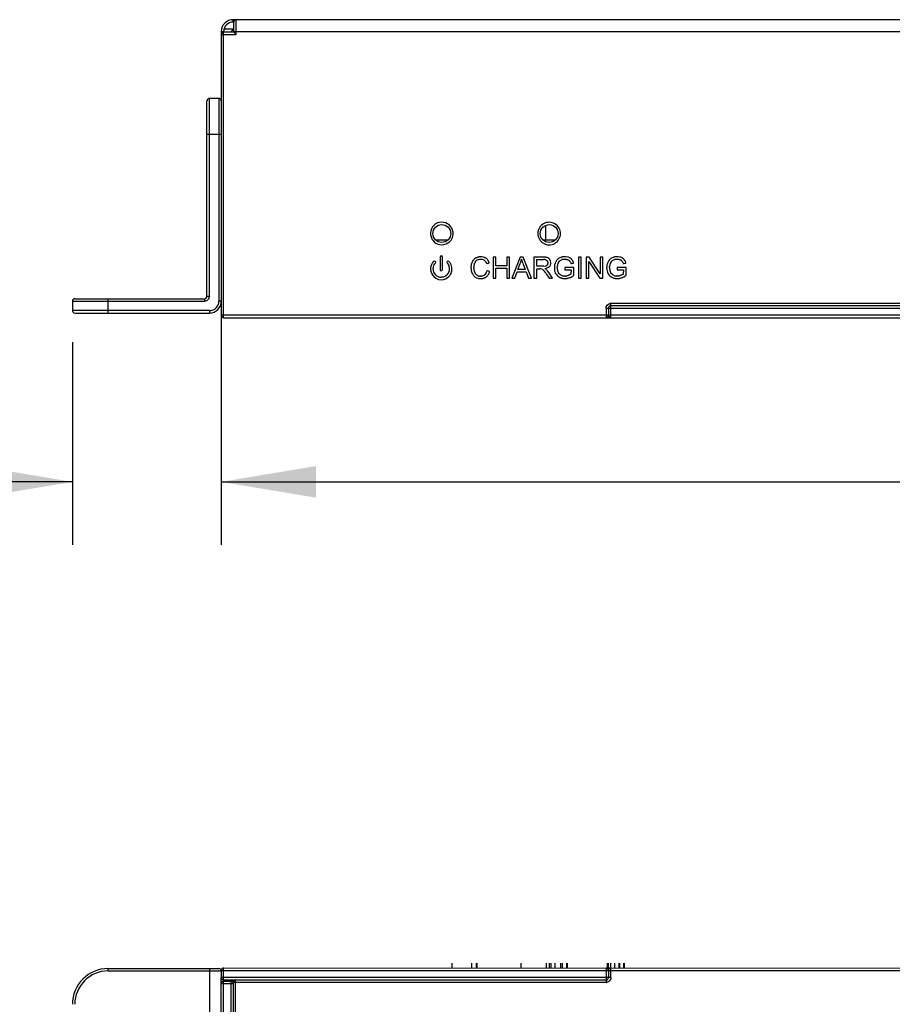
# Model space of a CAD drawing. Header units: inches. Extents: x 0 to 17, y 0 to 11.
# Tile 9 of 55: x 4.6 to 6.4, y 3.8 to 5.8. Entities that reach past the tile are written whole.
import ezdxf

# ---------------------------------------------------------------- set-up
doc = ezdxf.new("R2010")
doc.units = ezdxf.units.IN
doc.header["$LTSCALE"] = 0.935
doc.header["$MEASUREMENT"] = 0
doc.layers.get('0').update_dxf_attribs({"linetype": 'CONTINUOUS'})
doc.styles.add('TEXTSTYLE_2', font='txt', dxfattribs={"width": 0.8})
doc.dimstyles.new('DIMSTYLE_1', dxfattribs={"dimtxt": 0.125, "dimasz": 0.1875, "dimexe": 0.125, "dimexo": 0.0625, "dimgap": 0.0625, "dimtad": 0, "dimtih": 1, "dimtoh": 1, "dimlfac": 1.666667, "dimzin": 4, "dimdsep": 46, "dimtxsty": 'TEXTSTYLE_2', "dimblk": '_FILLED', "dimblk1": '_FILLED', "dimblk2": '_FILLED', "dimcen": 0.09, "dimazin": 1, "dimtfac": 1, "dimtofl": 0, "dimtmove": 0, "dimatfit": 3, "dimldrblk": '_FILLED', "dimfxl": 1, "dimtolj": 1, "dimtzin": 4, "dimarcsym": 0})

# ---------------------------------------------------------------- blocks, each defined once
blk = doc.blocks.new('_FILLED')
at = {"color": 0, "linetype": 'ByBlock'}
blk.add_solid([(0, 0), (-1, 0.167), (-1, -0.167)], dxfattribs=at)
blk = doc.blocks.new('*D1')
at = {"color": 2, "linetype": 'Continuous', "transparency": 16777216}
for p, q in [((9.9803, 5.1684), (9.9803, 4.7544)), ((5.0197, 5.1469), (5.0197, 4.7544)), ((5.0197, 4.8794), (7.3036, 4.8794)), ((9.9803, 4.8794), (7.6964, 4.8794))]:
    blk.add_line(p, q, dxfattribs=at)
at = {"color": 2, "linetype": 'Continuous', "transparency": 16777216, "xscale": 0.1875, "yscale": 0.1875, "zscale": 0.1875}
for p, rotation in [((5.0197, 4.8794), 180), ((9.9803, 4.8794), 359.9999999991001)]:
    blk.add_blockref('_FILLED', p, dxfattribs=dict(at, rotation=rotation))
at = {"color": 2, "linetype": 'Continuous', "transparency": 16777216, "insert": (7.5, 4.9419), "char_height": 0.125, "width": 0.401786, "attachment_point": 2, "line_spacing_factor": 0.9, "style": 'TEXTSTYLE_2'}
blk.add_mtext('{\\ftxt;\\W0.0001;\\H0.0001;\\~}{\\ftxt;\\W2.1428571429;\\H0.125; }{\\ftxt;\\W0.0001;\\H0.0001;\\~}', dxfattribs=at)
blk = doc.blocks.new('*D2')
at = {"color": 2, "linetype": 'Continuous', "transparency": 16777216}
for p, q in [((5.0197, 5.3902), (5.0197, 4.7544)), ((4.7244, 5.1562), (4.7244, 4.7544)), ((4.7244, 4.8794), (4.4331, 4.8794)), ((5.0197, 4.8794), (5.5197, 4.8794))]:
    blk.add_line(p, q, dxfattribs=at)
at = {"color": 2, "linetype": 'Continuous', "transparency": 16777216, "xscale": 0.1875, "yscale": 0.1875, "zscale": 0.1875}
blk.add_blockref('_FILLED', (4.7244, 4.8794), dxfattribs=at)
at = {"color": 2, "linetype": 'Continuous', "transparency": 16777216, "xscale": 0.1875, "yscale": 0.1875, "zscale": 0.1875, "rotation": 179.9999999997}
blk.add_blockref('_FILLED', (5.0197, 4.8794), dxfattribs=at)
at = {"color": 2, "linetype": 'Continuous', "transparency": 16777216, "insert": (4.3706, 4.9419), "char_height": 0.125, "width": 0.495536, "attachment_point": 3, "line_spacing_factor": 0.9, "style": 'TEXTSTYLE_2'}
blk.add_mtext('{\\ftxt;\\W0.0001;\\H0.0001;\\~}{\\ftxt;\\W2.6428571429;\\H0.125; }{\\ftxt;\\W0.0001;\\H0.0001;\\~}', dxfattribs=at)

msp = doc.modelspace()

# ---------------------------------------------------------------- linework, layer by layer
at = {"color": 6, "linetype": 'Continuous'}
for p, q in [((5.0433, 5.7905), (5.0433, 5.7952)), ((9.9567, 5.7952), (5.0433, 5.7952)), ((5.0492, 5.7657), (5.0492, 5.7952)), ((5.0445, 5.7763), (5.025, 5.7763)), ((5.0433, 5.7905), (5.0445, 5.7905)), ((5.0445, 5.7704), (5.0445, 5.7905)), ((5.0197, 5.7716), (5.0197, 5.2094)), ((5.0197, 5.7716), (5.0244, 5.7716)), ((5.0197, 5.7657), (5.0492, 5.7657)), ((5.0244, 5.2047), (5.0244, 5.7716)), ((5.0445, 5.7704), (5.0244, 5.7704)), ((5.0445, 5.7716), (9.9555, 5.7716)), ((5.0445, 5.7704), (5.0492, 5.7657)), ((5.612, 5.3248), (5.596, 5.2831)), ((5.608, 5.3002), (5.6126, 5.3124)), ((5.618, 5.3248), (5.612, 5.3248)), ((5.6137, 5.3157), (5.6139, 5.3163)), ((5.6175, 5.3126), (5.6222, 5.3002)), ((5.635, 5.2831), (5.618, 5.3248)), ((5.6018, 5.2831), (5.6064, 5.2958)), ((5.6064, 5.2958), (5.6239, 5.2958)), ((5.6222, 5.3002), (5.608, 5.3002)), ((5.6239, 5.2958), (5.6288, 5.2831)), ((5.596, 5.2831), (5.6018, 5.2831)), ((5.6288, 5.2831), (5.635, 5.2831)), ((5.7921, 5.2047), (5.7921, 5.233)), ((6.7276, 5.233), (5.7921, 5.233)), ((5.7827, 5.2236), (5.7827, 5.2047)), ((5.7827, 5.2236), (6.737, 5.2236)), ((5.7874, 5.2236), (5.7874, 5.2094)), ((6.7276, 5.2283), (5.7921, 5.2283)), ((9.9803, 5.2094), (5.0197, 5.2094)), ((5.0244, 5.2047), (7.0825, 5.2047)), ((5.6139, 3.9254), (5.6139, 3.9161)), ((5.0197, 3.9113), (5.0197, 3.8971)), ((5.0197, 3.9113), (9.9803, 3.9113)), ((5.0244, 3.916), (5.7838, 3.9161)), ((5.0244, 3.8924), (5.0244, 3.916)), ((5.7827, 3.916), (5.7827, 3.8877)), ((5.7874, 3.9113), (5.7874, 3.8971)), ((5.7918, 3.9161), (7.076, 3.916)), ((5.7921, 3.8971), (5.7921, 3.916)), ((5.7921, 3.8971), (5.0197, 3.8971)), ((5.0197, 1.0861), (5.0197, 3.8853)), ((5.0197, 3.8853), (5.0433, 3.8853)), ((5.0244, 3.8924), (5.7827, 3.8924)), ((5.0244, 1.0814), (5.0244, 3.89)), ((5.0244, 3.89), (5.0445, 3.89)), ((5.0386, 3.89), (5.0386, 1.0814)), ((5.0433, 3.8877), (5.0433, 1.0861)), ((5.0433, 3.8877), (5.7827, 3.8877)), ((5.0445, 3.8924), (5.0445, 3.89)), ((5.048, 1.0814), (5.048, 3.8924))]:
    msp.add_line(p, q, dxfattribs=at)
at = {"color": 7, "linetype": 'Continuous'}
for p, q in [((4.9961, 5.247), (4.9961, 5.6391)), ((5.015, 5.6391), (4.9961, 5.6391)), ((5.015, 5.6391), (5.015, 5.2376)), ((4.9913, 5.247), (4.9913, 5.6344)), ((4.9913, 5.5683), (5.0197, 5.5683)), ((5.663, 5.359), (5.663, 5.3873)), ((5.4683, 5.3582), (5.4457, 5.3582)), ((5.6814, 5.3582), (5.6583, 5.3582)), ((5.4535, 5.3249), (5.4535, 5.3001)), ((5.4583, 5.3001), (5.4583, 5.3249)), ((5.5163, 5.3137), (5.5153, 5.3102)), ((5.5172, 5.3158), (5.5163, 5.3137)), ((5.5218, 5.3211), (5.5208, 5.3203)), ((5.525, 5.3231), (5.5218, 5.3211)), ((5.5219, 5.3121), (5.5225, 5.3134)), ((5.5231, 5.3147), (5.5249, 5.3171)), ((5.526, 5.3182), (5.5273, 5.3191)), ((5.5273, 5.3191), (5.5288, 5.3198)), ((5.5288, 5.3198), (5.5305, 5.3203)), ((5.5305, 5.3203), (5.5323, 5.3206)), ((5.5323, 5.3206), (5.5344, 5.3207)), ((5.5363, 5.3253), (5.5344, 5.3254)), ((5.5344, 5.3207), (5.5369, 5.3205)), ((5.5398, 5.3247), (5.5363, 5.3253)), ((5.5369, 5.3205), (5.5381, 5.3202)), ((5.5381, 5.3202), (5.5391, 5.3199)), ((5.5391, 5.3199), (5.54, 5.3194)), ((5.5414, 5.3241), (5.5398, 5.3247)), ((5.54, 5.3194), (5.5409, 5.3189)), ((5.5409, 5.3189), (5.5423, 5.3177)), ((5.5423, 5.3177), (5.5429, 5.317)), ((5.5429, 5.317), (5.5439, 5.3157)), ((5.5439, 5.3157), (5.5449, 5.3135)), ((5.5484, 5.3187), (5.5473, 5.3202)), ((5.549, 5.3178), (5.5484, 5.3187)), ((5.5495, 5.3129), (5.5509, 5.3132)), ((5.5586, 5.3248), (5.5586, 5.2831)), ((5.5641, 5.3248), (5.5586, 5.3248)), ((5.5641, 5.3077), (5.5641, 5.3248)), ((5.5858, 5.3077), (5.5641, 5.3077)), ((5.5858, 5.3248), (5.5858, 5.3077)), ((5.5914, 5.3248), (5.5858, 5.3248)), ((5.5914, 5.2831), (5.5914, 5.3248)), ((5.6396, 5.3248), (5.6396, 5.2831)), ((5.6581, 5.3248), (5.6396, 5.3248)), ((5.6452, 5.3065), (5.6452, 5.3202)), ((5.6452, 5.3202), (5.6583, 5.3201)), ((5.6598, 5.3247), (5.6581, 5.3248)), ((5.6641, 5.3189), (5.6653, 5.318)), ((5.6652, 5.3083), (5.6643, 5.3076)), ((5.6675, 5.3232), (5.6656, 5.3239)), ((5.6668, 5.3157), (5.667, 5.3151)), ((5.667, 5.3151), (5.6672, 5.3139)), ((5.6672, 5.3139), (5.6673, 5.3133)), ((5.6718, 5.3185), (5.6713, 5.3195)), ((5.6715, 5.3076), (5.6722, 5.3088)), ((5.6725, 5.3165), (5.6718, 5.3185)), ((5.6722, 5.3088), (5.6726, 5.3102)), ((5.6729, 5.3144), (5.6725, 5.3165)), ((5.6726, 5.3102), (5.6729, 5.3117)), ((5.6729, 5.3117), (5.673, 5.3133)), ((5.6836, 5.3165), (5.6819, 5.3131)), ((5.6845, 5.3179), (5.6836, 5.3165)), ((5.686, 5.3067), (5.686, 5.3073)), ((5.6869, 5.311), (5.6872, 5.3117)), ((5.6883, 5.3218), (5.6873, 5.321)), ((5.6882, 5.3139), (5.6889, 5.3149)), ((5.6908, 5.3235), (5.6883, 5.3219)), ((5.6889, 5.3149), (5.6905, 5.3169)), ((5.6905, 5.3169), (5.6915, 5.3179)), ((5.693, 5.3243), (5.6908, 5.3235)), ((5.6915, 5.3179), (5.6927, 5.3187)), ((5.6927, 5.3187), (5.694, 5.3194)), ((5.6943, 5.3247), (5.693, 5.3243)), ((5.6955, 5.32), (5.6972, 5.3204)), ((5.6972, 5.3204), (5.701, 5.3207)), ((5.703, 5.3254), (5.701, 5.3254)), ((5.701, 5.3207), (5.7037, 5.3205)), ((5.7065, 5.3249), (5.703, 5.3254)), ((5.7037, 5.3205), (5.705, 5.3203)), ((5.705, 5.3203), (5.7061, 5.32)), ((5.7061, 5.32), (5.707, 5.3196)), ((5.708, 5.3245), (5.7065, 5.3249)), ((5.707, 5.3196), (5.7079, 5.3191)), ((5.7079, 5.3191), (5.7094, 5.3181)), ((5.7106, 5.3233), (5.708, 5.3245)), ((5.7136, 5.3211), (5.7117, 5.3226)), ((5.7121, 5.3145), (5.7125, 5.3135)), ((5.7125, 5.3135), (5.7127, 5.3128)), ((5.7127, 5.3128), (5.713, 5.3121)), ((5.713, 5.3121), (5.7144, 5.3121)), ((5.7144, 5.3204), (5.7136, 5.3211)), ((5.7151, 5.3196), (5.7144, 5.3204)), ((5.7144, 5.3121), (5.7181, 5.313)), ((5.7157, 5.3188), (5.7151, 5.3196)), ((5.7167, 5.3171), (5.716, 5.3182)), ((5.7278, 5.3248), (5.7278, 5.2831)), ((5.7334, 5.3248), (5.7278, 5.3248)), ((5.7334, 5.2831), (5.7334, 5.3248)), ((5.7433, 5.3248), (5.7433, 5.2831)), ((5.7489, 5.3248), (5.7433, 5.3248)), ((5.7485, 5.2831), (5.7485, 5.316)), ((5.7485, 5.316), (5.7704, 5.2831)), ((5.7709, 5.2919), (5.7489, 5.3248)), ((5.7709, 5.3248), (5.7709, 5.2919)), ((5.7761, 5.3248), (5.7709, 5.3248)), ((5.7761, 5.2831), (5.7761, 5.3248)), ((5.7873, 5.3165), (5.7856, 5.3131)), ((5.7906, 5.311), (5.7909, 5.3117)), ((5.792, 5.3218), (5.791, 5.321)), ((5.7919, 5.3139), (5.7926, 5.3149)), ((5.7946, 5.3235), (5.792, 5.3219)), ((5.7926, 5.3149), (5.7942, 5.3169)), ((5.7942, 5.3169), (5.7952, 5.3179)), ((5.7967, 5.3243), (5.7946, 5.3235)), ((5.7952, 5.3179), (5.7964, 5.3187)), ((5.7964, 5.3187), (5.7977, 5.3194)), ((5.798, 5.3247), (5.7967, 5.3243)), ((5.7984, 5.3197), (5.7992, 5.32)), ((5.7992, 5.32), (5.8009, 5.3204)), ((5.8009, 5.3204), (5.8047, 5.3207)), ((5.8067, 5.3254), (5.8047, 5.3254)), ((5.8047, 5.3207), (5.8074, 5.3205)), ((5.8102, 5.3249), (5.8067, 5.3254)), ((5.8074, 5.3205), (5.8087, 5.3203)), ((5.8087, 5.3203), (5.8098, 5.32)), ((5.8098, 5.32), (5.8107, 5.3196)), ((5.8117, 5.3245), (5.8102, 5.3249)), ((5.8107, 5.3196), (5.8116, 5.3191)), ((5.8116, 5.3191), (5.8131, 5.3181)), ((5.8143, 5.3233), (5.8117, 5.3245)), ((5.8154, 5.3226), (5.8143, 5.3233)), ((5.8148, 5.3163), (5.8152, 5.3156)), ((5.8173, 5.3211), (5.8154, 5.3226)), ((5.8158, 5.3145), (5.8162, 5.3135)), ((5.8162, 5.3135), (5.8165, 5.3128)), ((5.8165, 5.3128), (5.8167, 5.3121)), ((5.8167, 5.3121), (5.8181, 5.3121)), ((5.8181, 5.3204), (5.8173, 5.3211)), ((5.8188, 5.3196), (5.8181, 5.3204)), ((5.8181, 5.3121), (5.8218, 5.313)), ((5.8194, 5.3188), (5.8188, 5.3196)), ((5.8204, 5.3171), (5.8198, 5.3182)), ((5.8215, 5.3141), (5.821, 5.3155)), ((5.5148, 5.3041), (5.5148, 5.3022)), ((5.5154, 5.2978), (5.5161, 5.2955)), ((5.5167, 5.2934), (5.5176, 5.2915)), ((5.5202, 5.2877), (5.5225, 5.2857)), ((5.5205, 5.303), (5.5205, 5.3042)), ((5.5215, 5.2964), (5.5209, 5.2988)), ((5.5387, 5.2877), (5.5372, 5.2873)), ((5.54, 5.2883), (5.5387, 5.2877)), ((5.543, 5.2909), (5.5421, 5.2899)), ((5.5444, 5.293), (5.543, 5.2909)), ((5.546, 5.2971), (5.545, 5.2941)), ((5.5469, 5.2872), (5.5477, 5.2881)), ((5.5516, 5.2963), (5.5476, 5.2973)), ((5.5477, 5.2881), (5.5494, 5.2904)), ((5.5494, 5.2904), (5.55, 5.2915)), ((5.55, 5.2915), (5.5506, 5.293)), ((5.5641, 5.2831), (5.5641, 5.3027)), ((5.5641, 5.3027), (5.5858, 5.3027)), ((5.5858, 5.3027), (5.5858, 5.2831)), ((5.6594, 5.3065), (5.6452, 5.3065)), ((5.6452, 5.2831), (5.6452, 5.3015)), ((5.6452, 5.3015), (5.6515, 5.3014)), ((5.6595, 5.2978), (5.6608, 5.2961)), ((5.6608, 5.2961), (5.6615, 5.2952)), ((5.6613, 5.302), (5.663, 5.3023)), ((5.6635, 5.3006), (5.6629, 5.301)), ((5.663, 5.3023), (5.6646, 5.3027)), ((5.6632, 5.2929), (5.664, 5.2917)), ((5.664, 5.2917), (5.6695, 5.2831)), ((5.6646, 5.3027), (5.6661, 5.3032)), ((5.6668, 5.2975), (5.6648, 5.2996)), ((5.6661, 5.3032), (5.6687, 5.3046)), ((5.6691, 5.2943), (5.6668, 5.2975)), ((5.6764, 5.2831), (5.6691, 5.2943)), ((5.6801, 5.3037), (5.6803, 5.3005)), ((5.6842, 5.2901), (5.686, 5.288)), ((5.6858, 5.304), (5.6859, 5.3055)), ((5.6859, 5.3055), (5.686, 5.3067)), ((5.6869, 5.2964), (5.6866, 5.2975)), ((5.6883, 5.2936), (5.6878, 5.2945)), ((5.6896, 5.2919), (5.6883, 5.2936)), ((5.701, 5.3044), (5.701, 5.2994)), ((5.7187, 5.3044), (5.701, 5.3044)), ((5.701, 5.2994), (5.7133, 5.2994)), ((5.7061, 5.2879), (5.7046, 5.2875)), ((5.7069, 5.2881), (5.7061, 5.2879)), ((5.7083, 5.2886), (5.7069, 5.2881)), ((5.7101, 5.2894), (5.7089, 5.2889)), ((5.7112, 5.2901), (5.7101, 5.2894)), ((5.7133, 5.2994), (5.7128, 5.2911)), ((5.7187, 5.2889), (5.7187, 5.3044)), ((5.7838, 5.3037), (5.784, 5.3005)), ((5.7879, 5.2901), (5.7897, 5.288)), ((5.7896, 5.3055), (5.7897, 5.3067)), ((5.792, 5.2936), (5.7915, 5.2945)), ((5.7933, 5.2919), (5.792, 5.2936)), ((5.7952, 5.2902), (5.7933, 5.2919)), ((5.8047, 5.3044), (5.8047, 5.2994)), ((5.8224, 5.3044), (5.8047, 5.3044)), ((5.8047, 5.2994), (5.8171, 5.2994)), ((5.8083, 5.2875), (5.8075, 5.2874)), ((5.8098, 5.2879), (5.8083, 5.2875)), ((5.8106, 5.2881), (5.8098, 5.2879)), ((5.812, 5.2886), (5.8106, 5.2881)), ((5.8138, 5.2894), (5.8126, 5.2889)), ((5.8171, 5.2994), (5.8165, 5.2911)), ((5.8224, 5.2889), (5.8224, 5.3044)), ((5.5256, 5.2839), (5.5281, 5.283)), ((5.5281, 5.283), (5.5295, 5.2827)), ((5.5295, 5.2827), (5.531, 5.2825)), ((5.531, 5.2825), (5.5344, 5.2824)), ((5.5343, 5.287), (5.533, 5.287)), ((5.5344, 5.2824), (5.536, 5.2825)), ((5.5372, 5.2873), (5.5356, 5.2871)), ((5.536, 5.2825), (5.5373, 5.2826)), ((5.5373, 5.2826), (5.538, 5.2827)), ((5.5394, 5.283), (5.5402, 5.2832)), ((5.5402, 5.2832), (5.5416, 5.2836)), ((5.5442, 5.285), (5.5451, 5.2856)), ((5.5451, 5.2856), (5.5469, 5.2872)), ((5.5586, 5.2831), (5.5641, 5.2831)), ((5.5858, 5.2831), (5.5914, 5.2831)), ((5.6396, 5.2831), (5.6452, 5.2831)), ((5.6695, 5.2831), (5.6764, 5.2831)), ((5.702, 5.2872), (5.6998, 5.2873)), ((5.7014, 5.2824), (5.7044, 5.2825)), ((5.7078, 5.2831), (5.7089, 5.2834)), ((5.7089, 5.2834), (5.711, 5.2841)), ((5.711, 5.2841), (5.712, 5.2846)), ((5.712, 5.2846), (5.7138, 5.2854)), ((5.7278, 5.2831), (5.7334, 5.2831)), ((5.7433, 5.2831), (5.7485, 5.2831)), ((5.7704, 5.2831), (5.7761, 5.2831)), ((5.8058, 5.2872), (5.8036, 5.2873)), ((5.8052, 5.2824), (5.8081, 5.2825)), ((5.8126, 5.2834), (5.8147, 5.2841)), ((5.8157, 5.2846), (5.8175, 5.2854)), ((4.7244, 5.2376), (4.7244, 5.2187)), ((4.7244, 5.2376), (4.9866, 5.2376)), ((4.7291, 5.2423), (4.9866, 5.2423)), ((4.7953, 5.2139), (4.7953, 5.2423)), ((4.9866, 5.2423), (4.9866, 5.2376)), ((4.9961, 5.247), (4.9913, 5.247)), ((5.0197, 5.2376), (5.015, 5.2376)), ((4.9961, 5.2187), (4.7244, 5.2187)), ((4.7291, 5.2139), (4.9961, 5.2139)), ((4.9961, 5.2187), (4.9961, 5.2139)), ((5.4771, 3.9254), (5.4771, 3.9161)), ((5.5163, 3.9161), (5.5163, 3.9254)), ((5.5256, 3.9161), (5.5256, 3.9254)), ((5.5272, 3.9161), (5.5272, 3.9254)), ((5.6643, 3.9161), (5.6643, 3.9254)), ((5.6698, 3.9254), (5.6698, 3.9161)), ((5.673, 3.9254), (5.673, 3.9161)), ((5.6816, 3.9161), (5.6816, 3.9254)), ((5.693, 3.9161), (5.693, 3.9254)), ((5.6955, 3.9254), (5.6955, 3.9161)), ((5.705, 3.9161), (5.705, 3.9254)), ((5.7054, 3.9254), (5.7054, 3.9161)), ((5.7853, 3.9161), (5.7853, 3.9254)), ((5.7873, 3.9161), (5.7873, 3.9254)), ((5.7915, 3.9254), (5.7915, 3.9161)), ((5.7992, 3.9254), (5.7992, 3.9161)), ((5.8087, 3.9161), (5.8087, 3.9254)), ((5.8091, 3.9254), (5.8091, 3.9161)), ((5.8173, 3.9254), (5.8173, 3.9161)), ((5.8183, 3.9254), (5.8183, 3.9161)), ((4.7953, 3.9103), (4.7953, 3.915)), ((4.7953, 3.915), (5.015, 3.915)), ((4.7953, 3.9103), (5.0197, 3.9103)), ((4.9961, 3.915), (4.9961, 1.0804)), ((5.7838, 3.9161), (5.7918, 3.9161)), ((5.0197, 3.8853), (5.0197, 3.8971))]:
    msp.add_line(p, q, dxfattribs=at)
for points in [[(5.4416, 5.3094), (5.4428, 5.3112), (5.4442, 5.3128)], [(5.4675, 5.3128), (5.4689, 5.3112), (5.4701, 5.3094), (5.471, 5.3075)], [(5.5208, 5.308), (5.5208, 5.3085), (5.5209, 5.3089), (5.521, 5.3094)], [(5.6633, 5.3072), (5.6629, 5.307), (5.6625, 5.3069), (5.6622, 5.3068)], [(5.666, 5.3094), (5.6658, 5.309), (5.6655, 5.3086), (5.6652, 5.3083)], [(5.6653, 5.318), (5.6657, 5.3176), (5.666, 5.3172), (5.6663, 5.3167)], [(5.6669, 5.311), (5.6665, 5.3102), (5.6663, 5.3098), (5.666, 5.3094)], [(5.6671, 5.3119), (5.667, 5.3115), (5.6669, 5.311)], [(5.7115, 5.3156), (5.7117, 5.3152), (5.7119, 5.3149), (5.7121, 5.3145)], [(5.7173, 5.3155), (5.7171, 5.316), (5.7169, 5.3166), (5.7167, 5.3171)], [(5.7178, 5.3141), (5.7176, 5.3146), (5.7175, 5.315), (5.7173, 5.3155)], [(5.8152, 5.3156), (5.8154, 5.3152), (5.8156, 5.3149), (5.8158, 5.3145)], [(5.821, 5.3155), (5.8209, 5.316), (5.8206, 5.3166), (5.8204, 5.3171)], [(5.4675, 5.2896), (5.4641, 5.287), (5.4602, 5.2853), (5.4558, 5.2848)], [(5.5506, 5.293), (5.5512, 5.2946), (5.5516, 5.2963)], [(5.6551, 5.3009), (5.6567, 5.3003), (5.6573, 5.2999), (5.6578, 5.2995)], [(5.6578, 5.2995), (5.6584, 5.299), (5.6589, 5.2984), (5.6595, 5.2978)], [(5.6803, 5.3005), (5.6807, 5.2975), (5.6816, 5.2948)], [(5.6915, 5.2902), (5.6908, 5.2907), (5.6902, 5.2913), (5.6896, 5.2919)], [(5.784, 5.3005), (5.7845, 5.2975), (5.7853, 5.2948)], [(5.7895, 5.304), (5.7895, 5.3045), (5.7896, 5.305), (5.7896, 5.3055)], [(5.815, 5.2901), (5.8146, 5.2899), (5.8142, 5.2896), (5.8138, 5.2894)], [(5.4408, 5.2862), (5.4452, 5.2828), (5.4503, 5.2807), (5.4558, 5.28)], [(5.5225, 5.2857), (5.5235, 5.285), (5.5245, 5.2844), (5.5256, 5.2839)], [(5.7918, 5.2863), (5.7941, 5.2849), (5.7965, 5.2838)]]:
    msp.add_lwpolyline(points, dxfattribs=at)
at = {"color": 6, "linetype": 'Continuous'}
msp.add_lwpolyline([(5.6155, 5.3183), (5.6157, 5.3177), (5.6159, 5.3171), (5.616, 5.3165)], dxfattribs=at)
for centre in [(5.4569, 5.3716), (5.6699, 5.3714)]:
    msp.add_circle(centre, 0.0177, dxfattribs=at)
for centre, radius, start, end in [((5.0433, 5.7716), 0.0236, 90, 180), ((5.0492, 5.7905), 0.00472, 90, 180), ((5.0433, 5.7716), 0.0189, 90, 180), ((5.0244, 5.7657), 0.00472, 90, 180), ((5.0483, 5.7667), 0.00975, 130.5756, 135.2144), ((5.4569, 5.3716), 0.0224, 28.8178, 36.8818), ((5.4569, 5.3716), 0.0224, 208.8178, 216.8818), ((4.9884, 5.5334), 0.6622, 340.5023, 340.6795), ((5.5953, 5.3207), 0.0191, 340.4652, 344.625), ((5.5928, 5.3226), 0.0219, 343.4474, 348.8602), ((5.9713, 5.2462), 0.3641, 168.1975, 168.5678), ((5.0706, 5.1696), 0.5648, 15.2689, 15.5115), ((5.7884, 5.3739), 0.1817, 198.4308, 199.0041), ((5.6393, 5.3226), 0.0239, 198.9909, 203.2586), ((5.7921, 5.2241), 0.00895, 89.6396, 97.3964), ((5.7921, 5.2236), 0.00472, 90, 180), ((5.0244, 5.2094), 0.00472, 180, 270), ((5.7827, 5.2094), 0.00472, 270, 360), ((5.7921, 5.2094), 0.00472, 180, 270), ((5.0244, 3.9113), 0.00472, 90, 180), ((5.7827, 3.9113), 0.00472, 0, 90), ((5.7921, 3.9113), 0.00472, 90, 180), ((5.0244, 3.8971), 0.00472, 180, 270), ((5.0244, 3.8853), 0.00472, 90, 180), ((5.0386, 3.8853), 0.00472, 0, 90), ((5.048, 3.8877), 0.00472, 90, 180), ((5.7827, 3.8971), 0.00472, 270, 360), ((5.7827, 3.8966), 0.00895, 269.6396, 277.3964)]:
    msp.add_arc(centre, radius, start, end, dxfattribs=at)
at = {"color": 7, "linetype": 'Continuous'}
for centre, radius, start, end in [((4.9961, 5.6344), 0.00472, 90, 180), ((5.015, 5.6344), 0.00472, 360, 90), ((5.4558, 5.3249), 0.0024, 0.0088, 179.9912), ((5.4559, 5.3012), 0.0213, 135.0681, 157.461), ((5.4559, 5.3012), 0.0165, 157.6169, 180.0196), ((5.4557, 5.3013), 0.0163, 150.0709, 157.5684), ((5.4425, 5.3145), 0.00239, 315.1877, 135.1357), ((5.4692, 5.3145), 0.00239, 44.8554, 224.7953), ((5.4558, 5.3012), 0.0213, 29.9586, 44.9325), ((5.456, 5.3012), 0.0163, 15.0292, 22.4783), ((5.4559, 5.3013), 0.0211, 0.0145, 29.9508), ((5.5515, 5.3039), 0.031, 172.4162, 174.8582), ((5.5383, 5.3056), 0.0177, 158.2772, 167.5316), ((5.5384, 5.3056), 0.0177, 149.1698, 153.8303), ((5.5316, 5.3113), 0.00895, 129.2638, 139.0897), ((5.5343, 5.3054), 0.02, 110.6795, 117.5989), ((5.5341, 5.3058), 0.0196, 103.6274, 110.6005), ((5.5348, 5.3073), 0.0181, 62.8033, 68.3953), ((5.5345, 5.3068), 0.0186, 57.2755, 62.8061), ((5.5375, 5.3114), 0.0132, 41.8442, 57.3814), ((5.6583, 5.299), 0.0211, 85.7123, 89.9947), ((5.6585, 5.2831), 0.0416, 85.8446, 88.1384), ((5.6587, 5.304), 0.0161, 80.5461, 85.7757), ((5.66, 5.3116), 0.00835, 70.8446, 80.573), ((5.6597, 5.2999), 0.0247, 82.061, 85.938), ((5.6599, 5.3113), 0.00871, 61.2857, 70.7319), ((5.6599, 5.3012), 0.0234, 76.9718, 82.1395), ((5.6618, 5.3116), 0.00464, 288.343, 301.9146), ((5.661, 5.3134), 0.00632, 26.3276, 31.7012), ((5.6611, 5.3135), 0.00614, 20.8771, 26.3273), ((5.6608, 5.3133), 0.00647, 347.8851, 0.1072), ((5.6634, 5.3151), 0.00903, 49.4816, 63.1143), ((5.6634, 5.3152), 0.00893, 42.6499, 49.4558), ((5.6634, 5.3151), 0.00903, 35.7863, 42.631), ((5.663, 5.3148), 0.00952, 29.1052, 35.796), ((5.6638, 5.3123), 0.00908, 320.1545, 328.8268), ((5.661, 5.3133), 0.0119, 359.9642, 5.1909), ((5.6991, 5.3052), 0.0189, 167.0506, 173.2404), ((5.7175, 5.303), 0.0374, 173.2464, 174.2458), ((5.7022, 5.3045), 0.0221, 161.4789, 167.0622), ((5.7015, 5.305), 0.0213, 157.5802, 162.3693), ((5.7026, 5.3046), 0.0224, 138.0914, 143.5888), ((5.7045, 5.3029), 0.025, 133.4169, 138.1328), ((5.7005, 5.3057), 0.0145, 167.8507, 173.5659), ((5.7015, 5.3055), 0.0155, 165.0982, 167.8584), ((5.7095, 5.3034), 0.0239, 161.5712, 165.2699), ((5.7005, 5.3066), 0.0143, 154.408, 159.2082), ((5.7009, 5.3064), 0.0148, 149.6501, 154.3906), ((5.6987, 5.3088), 0.0116, 110.0507, 113.7266), ((5.6995, 5.3033), 0.022, 100.4666, 103.5772), ((5.6991, 5.3075), 0.013, 106.2541, 110), ((5.7015, 5.3087), 0.0122, 45.9273, 49.9417), ((5.7034, 5.3107), 0.00948, 41.1112, 46.0935), ((5.697, 5.3014), 0.0258, 55.361, 58.1902), ((5.704, 5.3112), 0.00866, 35.8767, 41.1435), ((5.7046, 5.3116), 0.008, 30.3707, 35.9083), ((5.6983, 5.3071), 0.0209, 31.9375, 33.7529), ((5.6866, 5.3051), 0.0325, 14.1942, 16.1674), ((5.8028, 5.3052), 0.0189, 167.0506, 173.2404), ((5.8212, 5.303), 0.0374, 173.2464, 174.2458), ((5.8059, 5.3045), 0.0221, 161.4789, 167.0622), ((5.8052, 5.305), 0.0213, 157.5802, 162.3693), ((5.8047, 5.3058), 0.0204, 143.5725, 148.4372), ((5.8063, 5.3046), 0.0224, 138.0914, 143.5888), ((5.8082, 5.3029), 0.025, 133.4169, 138.1328), ((5.8563, 5.2999), 0.067, 173.654, 174.2023), ((5.8042, 5.3057), 0.0145, 167.8507, 173.5659), ((5.8052, 5.3055), 0.0155, 165.0982, 167.8584), ((5.8132, 5.3034), 0.0239, 161.5712, 165.2699), ((5.8043, 5.3066), 0.0143, 154.408, 159.2082), ((5.8047, 5.3064), 0.0148, 149.6501, 154.3906), ((5.8024, 5.3088), 0.0116, 110.0507, 113.7266), ((5.8032, 5.3033), 0.022, 100.4666, 103.5772), ((5.8052, 5.3087), 0.0122, 45.9273, 49.9417), ((5.8071, 5.3107), 0.00948, 41.1112, 46.0935), ((5.8078, 5.3112), 0.00866, 35.8767, 41.1435), ((5.802, 5.3071), 0.0209, 31.9375, 33.7529), ((5.7903, 5.3051), 0.0325, 14.1942, 16.1674), ((5.4558, 5.3012), 0.0212, 179.9559, 225.0737), ((5.4558, 5.3012), 0.0164, 179.948, 270.0775), ((5.4558, 5.3001), 0.0024, 180.0088, 0.0118), ((5.4559, 5.3012), 0.0164, 314.9417, 0.0526), ((5.4558, 5.3012), 0.0165, 359.9828, 15.0066), ((5.5363, 5.3035), 0.0215, 183.4181, 189.1227), ((5.5337, 5.302), 0.0187, 186.0659, 193.0346), ((5.5375, 5.3014), 0.0222, 195.4208, 200.971), ((5.5351, 5.3007), 0.0198, 207.9599, 214.4831), ((5.5355, 5.301), 0.0202, 214.5417, 221.0214), ((5.547, 5.3042), 0.0265, 174.6541, 177.3741), ((5.5476, 5.3041), 0.0271, 177.2717, 179.9234), ((5.6256, 5.3069), 0.1052, 182.121, 183.1553), ((5.5539, 5.3046), 0.0335, 186.073, 190.0039), ((5.5326, 5.2992), 0.0114, 194.0781, 201.3037), ((5.5324, 5.2991), 0.0112, 201.3585, 208.7655), ((5.5296, 5.2967), 0.00766, 202.4563, 213.6031), ((5.5321, 5.2983), 0.0106, 213.7011, 221.4361), ((5.5342, 5.3001), 0.0134, 221.1784, 224.6859), ((5.5337, 5.2996), 0.0127, 224.6873, 231.8806), ((5.5331, 5.2989), 0.0118, 231.9873, 243.4152), ((5.5338, 5.3002), 0.0133, 243.3752, 253.2853), ((5.5336, 5.2997), 0.0127, 253.5544, 256.879), ((5.5313, 5.3006), 0.0152, 329.8604, 334.5153), ((5.6516, 5.2729), 0.0285, 87.4428, 90.0844), ((5.6515, 5.2746), 0.0268, 84.0084, 87.0994), ((5.5998, 5.6107), 0.3102, 281.3299, 281.6), ((5.6466, 5.2766), 0.0294, 56.1948, 60.0826), ((5.5854, 5.2394), 0.0944, 35.4184, 36.2724), ((5.5661, 5.2257), 0.1181, 34.7153, 35.4117), ((5.6492, 5.2806), 0.0245, 52.5278, 54.2808), ((5.6474, 5.2782), 0.0276, 50.9452, 52.5401), ((5.6622, 5.314), 0.0114, 304.6657, 311.6499), ((5.6636, 5.3124), 0.0093, 311.5906, 320.1334), ((5.7081, 5.3036), 0.028, 176.2788, 179.9777), ((5.7123, 5.3035), 0.0322, 174.2168, 176.4928), ((5.6991, 5.3014), 0.0188, 200.5538, 208.8709), ((5.6988, 5.3012), 0.0184, 208.8898, 217.3248), ((5.7126, 5.304), 0.0267, 180.0357, 187.1122), ((5.7108, 5.3037), 0.025, 186.9141, 194.4816), ((5.6996, 5.3022), 0.0197, 226.0776, 234.0083), ((5.7002, 5.301), 0.014, 198.7858, 207.4005), ((5.6982, 5.2988), 0.0109, 232.3404, 245.7867), ((5.7023, 5.308), 0.021, 245.776, 252.7648), ((5.7008, 5.3033), 0.0161, 252.758, 266.3943), ((5.7015, 5.3036), 0.0164, 278.0514, 280.9442), ((5.6998, 5.3108), 0.0237, 290.905, 292.5372), ((5.7337, 5.2532), 0.0432, 118.9632, 121.3627), ((5.7033, 5.3053), 0.0225, 307.571, 310.6277), ((5.7089, 5.2988), 0.014, 310.4741, 314.7078), ((5.8118, 5.3036), 0.028, 176.2788, 179.9777), ((5.8161, 5.3035), 0.0322, 174.2168, 176.4928), ((5.8163, 5.304), 0.0267, 180.0357, 187.1122), ((5.8145, 5.3037), 0.025, 186.9141, 194.4816), ((5.8034, 5.3022), 0.0197, 226.0776, 234.0083), ((5.8044, 5.3011), 0.0145, 194.5166, 198.778), ((5.8039, 5.301), 0.014, 198.7858, 207.4005), ((5.8019, 5.2988), 0.0109, 232.3404, 245.7867), ((5.806, 5.308), 0.021, 245.776, 252.7648), ((5.8046, 5.3033), 0.0161, 252.758, 266.3943), ((5.8035, 5.3108), 0.0237, 290.905, 292.5372), ((5.8374, 5.2532), 0.0432, 118.9632, 121.3627), ((5.807, 5.3053), 0.0225, 307.571, 310.6277), ((5.8126, 5.2988), 0.014, 310.4741, 314.7078), ((5.4559, 5.3011), 0.0212, 269.9443, 315.0679), ((5.4557, 5.3013), 0.0214, 315, 316.6488), ((5.5334, 5.2991), 0.0121, 256.8668, 268.1504), ((5.534, 5.3047), 0.0177, 271.1873, 275.3289), ((5.5329, 5.3135), 0.0312, 279.4771, 282.1492), ((5.5371, 5.295), 0.0123, 291.5494, 295.3186), ((5.5368, 5.2961), 0.0134, 294.6647, 299.1211), ((5.5362, 5.2971), 0.0146, 299.1519, 303.361), ((5.7012, 5.3062), 0.019, 272.5556, 275.1743), ((5.7013, 5.3054), 0.0182, 275.1832, 277.8652), ((5.7019, 5.3052), 0.0228, 276.1952, 278.8374), ((5.7005, 5.3141), 0.0318, 278.814, 281.02), ((5.7011, 5.311), 0.0286, 280.9993, 283.3873), ((5.7043, 5.303), 0.02, 298.2146, 300.9011), ((5.6822, 5.3413), 0.0642, 300.3099, 301.6782), ((5.7091, 5.2977), 0.013, 301.6378, 307.7525), ((5.8049, 5.3062), 0.019, 272.5556, 275.1743), ((5.805, 5.3054), 0.0182, 275.1832, 277.8652), ((5.8056, 5.3052), 0.0228, 276.1952, 278.8374), ((5.8043, 5.3141), 0.0318, 278.814, 281.02), ((5.8049, 5.311), 0.0286, 280.9993, 283.3873), ((5.8056, 5.308), 0.0256, 283.3569, 285.9702), ((5.8057, 5.3075), 0.0251, 291.1932, 293.6411), ((5.808, 5.303), 0.02, 298.2146, 300.9011), ((5.7859, 5.3413), 0.0642, 300.3099, 301.6782), ((5.8128, 5.2977), 0.013, 301.6378, 307.7525), ((4.7291, 5.2376), 0.00472, 90, 180), ((4.9866, 5.247), 0.00472, 270, 360), ((4.9961, 5.2376), 0.0236, 270, 360), ((4.9961, 5.2376), 0.0189, 270, 360), ((4.7291, 5.2187), 0.00472, 180, 270), ((4.7953, 3.8441), 0.0709, 90, 180), ((4.7953, 3.8441), 0.0661, 90, 180), ((5.015, 3.9103), 0.00472, 0, 90)]:
    msp.add_arc(centre, radius, start, end, dxfattribs=at)
at = {"color": 40, "linetype": 'Continuous'}
for centre, radius, start, end in [((5.4569, 5.3716), 0.0224, 36.8818, 208.8178), ((5.4569, 5.3715), 0.0225, 28.8292, 36.8919), ((5.6698, 5.3714), 0.0224, 29.3892, 209.4345), ((5.457, 5.3716), 0.0224, 216.8818, 28.8178), ((5.6699, 5.3714), 0.0224, 209.3892, 29.4345), ((5.457, 5.3717), 0.0225, 208.8292, 216.8919)]:
    msp.add_arc(centre, radius, start, end, dxfattribs=at)
at = {"color": 6, "linetype": 'Continuous'}
for points in [[(5.042, 5.7741), (5.0427, 5.7748), (5.0436, 5.7753), (5.0445, 5.7757)], [(5.0393, 5.7704), (5.0398, 5.7716), (5.0405, 5.7727), (5.0414, 5.7736)], [(5.784, 5.2283), (5.7848, 5.2297), (5.786, 5.231), (5.7874, 5.2318)], [(5.7874, 5.2318), (5.7885, 5.2324), (5.7897, 5.2328), (5.7909, 5.233)], [(5.7827, 5.2236), (5.7827, 5.2252), (5.7831, 5.2269), (5.784, 5.2283)], [(5.7874, 3.8889), (5.7863, 3.8883), (5.7851, 3.8879), (5.7839, 3.8877)], [(5.7909, 3.8924), (5.79, 3.891), (5.7888, 3.8897), (5.7874, 3.8889)], [(5.7921, 3.8971), (5.7921, 3.8955), (5.7917, 3.8938), (5.7909, 3.8924)]]:
    msp.add_open_spline(points, degree=3, dxfattribs=at)
at = {"color": 7, "linetype": 'Continuous'}
for points, knots in [([(5.4362, 5.3093), (5.4361, 5.309), (5.4359, 5.3084), (5.4355, 5.3074), (5.4352, 5.3064), (5.4351, 5.3055), (5.4349, 5.3048), (5.4348, 5.3043), (5.4348, 5.3038), (5.4347, 5.3034), (5.4347, 5.303), (5.4347, 5.3028), (5.4347, 5.3025), (5.4346, 5.3023), (5.4346, 5.302), (5.4346, 5.3019), (5.4346, 5.3017), (5.4346, 5.3016), (5.4346, 5.3015), (5.4346, 5.3015), (5.4346, 5.3014), (5.4346, 5.3013), (5.4346, 5.3013), (5.4346, 5.3013), (5.4346, 5.3012), (5.4346, 5.3012), (5.4346, 5.3012), (5.4346, 5.3012), (5.4346, 5.3012), (5.4346, 5.3012), (5.4346, 5.3012), (5.4346, 5.3012)], [0, 0, 0, 0, 0.125, 0.25, 0.375, 0.5, 0.5625, 0.625, 0.6875, 0.75, 0.78125, 0.8125, 0.84375, 0.875, 0.90625, 0.921875, 0.9375, 0.953125, 0.960937, 0.96875, 0.976562, 0.984375, 0.988281, 0.992187, 0.994141, 0.996094, 0.998047, 0.999023, 0.999512, 0.999992, 1, 1, 1, 1]), ([(5.5153, 5.3102), (5.5153, 5.3101), (5.5152, 5.3098), (5.5151, 5.3093), (5.5151, 5.3087), (5.515, 5.3081), (5.5149, 5.3074), (5.5149, 5.3069), (5.5148, 5.3065), (5.5148, 5.3061), (5.5148, 5.3058), (5.5148, 5.3055), (5.5148, 5.3052), (5.5148, 5.305), (5.5148, 5.3048), (5.5148, 5.3047), (5.5148, 5.3046), (5.5148, 5.3045), (5.5148, 5.3044), (5.5148, 5.3043), (5.5148, 5.3043), (5.5148, 5.3042), (5.5148, 5.3042), (5.5148, 5.3042), (5.5148, 5.3042), (5.5148, 5.3041), (5.5148, 5.3041), (5.5148, 5.3041), (5.5148, 5.3041), (5.5148, 5.3041)], [0, 0, 0, 0, 0.066097, 0.169864, 0.273631, 0.377398, 0.481165, 0.584932, 0.636816, 0.688699, 0.740583, 0.792466, 0.84435, 0.870291, 0.896233, 0.922175, 0.935146, 0.948117, 0.961087, 0.974058, 0.980544, 0.987029, 0.990272, 0.993515, 0.996757, 0.998379, 0.999189, 0.99996, 1, 1, 1, 1]), ([(5.5208, 5.3203), (5.5205, 5.3201), (5.52, 5.3196), (5.5194, 5.3189), (5.5187, 5.3182), (5.5182, 5.3175), (5.5179, 5.3169), (5.5176, 5.3165), (5.5174, 5.3161), (5.5173, 5.3159), (5.5172, 5.3158)], [0, 0, 0, 0, 0.174089, 0.348177, 0.522266, 0.696354, 0.783398, 0.870443, 0.957487, 1, 1, 1, 1]), ([(5.5344, 5.3254), (5.5341, 5.3254), (5.5335, 5.3254), (5.5325, 5.3253), (5.5316, 5.3252), (5.5308, 5.3251), (5.5302, 5.325), (5.5298, 5.3249), (5.5296, 5.3249), (5.5295, 5.3248)], [0, 0, 0, 0, 0.185804, 0.371607, 0.557411, 0.743215, 0.836116, 0.929018, 1, 1, 1, 1]), ([(5.5509, 5.3132), (5.5509, 5.3135), (5.5507, 5.314), (5.5504, 5.3148), (5.5502, 5.3155), (5.5499, 5.3161), (5.5497, 5.3165), (5.5495, 5.3169), (5.5494, 5.3172), (5.5492, 5.3175), (5.5491, 5.3177), (5.5491, 5.3178), (5.549, 5.3178)], [0, 0, 0, 0, 0.155426, 0.310852, 0.466278, 0.621704, 0.699417, 0.77713, 0.854844, 0.932557, 0.971413, 1, 1, 1, 1]), ([(5.701, 5.3254), (5.7007, 5.3254), (5.6999, 5.3254), (5.6988, 5.3254), (5.6977, 5.3253), (5.6969, 5.3252), (5.6962, 5.3251), (5.6958, 5.325), (5.6956, 5.325), (5.6955, 5.3249)], [0, 0, 0, 0, 0.19017, 0.380341, 0.570511, 0.760681, 0.855767, 0.950852, 1, 1, 1, 1]), ([(5.8047, 5.3254), (5.8044, 5.3254), (5.8036, 5.3254), (5.8025, 5.3254), (5.8015, 5.3253), (5.8006, 5.3252), (5.7999, 5.3251), (5.7995, 5.325), (5.7993, 5.325), (5.7992, 5.3249)], [0, 0, 0, 0, 0.19017, 0.380341, 0.570511, 0.760681, 0.855767, 0.950852, 1, 1, 1, 1]), ([(5.4713, 5.2866), (5.4716, 5.287), (5.4724, 5.2878), (5.4735, 5.2893), (5.4744, 5.2908), (5.475, 5.292), (5.4754, 5.2929), (5.4758, 5.2939), (5.4761, 5.2949), (5.4764, 5.2959), (5.4766, 5.2967), (5.4768, 5.2974), (5.4768, 5.298), (5.4769, 5.2985), (5.477, 5.2989), (5.477, 5.2993), (5.477, 5.2996), (5.477, 5.2998), (5.4771, 5.3001), (5.4771, 5.3003), (5.4771, 5.3005), (5.4771, 5.3007), (5.4771, 5.3008), (5.4771, 5.3009), (5.4771, 5.3009), (5.4771, 5.301), (5.4771, 5.3011), (5.4771, 5.3011), (5.4771, 5.3011), (5.4771, 5.3011), (5.4771, 5.3012), (5.4771, 5.3012), (5.4771, 5.3012), (5.4771, 5.3012), (5.4771, 5.3012)], [0, 0, 0, 0, 0.090669, 0.220573, 0.350478, 0.41543, 0.480382, 0.545334, 0.610287, 0.675239, 0.740191, 0.772667, 0.805143, 0.837619, 0.870096, 0.886334, 0.902572, 0.91881, 0.935048, 0.951286, 0.959405, 0.967524, 0.975643, 0.979702, 0.983762, 0.987821, 0.991881, 0.993911, 0.99594, 0.996955, 0.99797, 0.998985, 0.999493, 1, 1, 1, 1]), ([(5.5421, 5.2899), (5.542, 5.2898), (5.5418, 5.2895), (5.5414, 5.2892), (5.541, 5.2889), (5.5407, 5.2887), (5.5404, 5.2885), (5.5402, 5.2884), (5.54, 5.2883), (5.54, 5.2883)], [0, 0, 0, 0, 0.188045, 0.37609, 0.564134, 0.752179, 0.846201, 0.940224, 1, 1, 1, 1]), ([(5.7853, 5.2948), (5.7854, 5.2945), (5.7856, 5.2939), (5.7861, 5.2929), (5.7866, 5.292), (5.787, 5.2913), (5.7874, 5.2908), (5.7876, 5.2904), (5.7878, 5.2902), (5.7879, 5.2901)], [0, 0, 0, 0, 0.187691, 0.375382, 0.563073, 0.750764, 0.844609, 0.938455, 1, 1, 1, 1]), ([(5.6881, 5.2863), (5.6882, 5.2862), (5.6885, 5.286), (5.689, 5.2856), (5.6896, 5.2853), (5.69, 5.285), (5.6905, 5.2848), (5.6909, 5.2846), (5.6912, 5.2844), (5.6914, 5.2843), (5.6916, 5.2842), (5.6919, 5.2841), (5.6921, 5.2841), (5.6922, 5.284), (5.6923, 5.2839), (5.6924, 5.2839), (5.6925, 5.2839), (5.6926, 5.2839), (5.6926, 5.2838), (5.6927, 5.2838), (5.6927, 5.2838), (5.6927, 5.2838), (5.6928, 5.2838), (5.6928, 5.2838), (5.6928, 5.2838), (5.6928, 5.2838), (5.6928, 5.2838), (5.6928, 5.2838), (5.6928, 5.2838)], [0, 0, 0, 0, 0.061295, 0.249036, 0.342907, 0.436777, 0.530648, 0.624518, 0.671453, 0.718389, 0.765324, 0.812259, 0.859194, 0.882662, 0.90613, 0.929597, 0.941331, 0.953065, 0.964799, 0.976532, 0.982399, 0.988266, 0.9912, 0.994133, 0.997067, 0.998533, 0.999267, 1, 1, 1, 1]), ([(5.6928, 5.2838), (5.6931, 5.2836), (5.6938, 5.2834), (5.6948, 5.2831), (5.6958, 5.2829), (5.6967, 5.2827), (5.6974, 5.2826), (5.698, 5.2826), (5.6985, 5.2825), (5.699, 5.2825), (5.6994, 5.2824), (5.6997, 5.2824), (5.7, 5.2824), (5.7003, 5.2824), (5.7005, 5.2824), (5.7007, 5.2824), (5.7008, 5.2824), (5.701, 5.2824), (5.7011, 5.2824), (5.7011, 5.2824), (5.7012, 5.2824), (5.7013, 5.2824), (5.7013, 5.2824), (5.7014, 5.2824), (5.7014, 5.2824), (5.7014, 5.2824), (5.7014, 5.2824), (5.7014, 5.2824), (5.7014, 5.2824), (5.7014, 5.2824), (5.7014, 5.2824), (5.7014, 5.2824)], [0, 0, 0, 0, 0.125, 0.25, 0.375, 0.5, 0.5625, 0.625, 0.6875, 0.75, 0.78125, 0.8125, 0.84375, 0.875, 0.90625, 0.921875, 0.9375, 0.953125, 0.960937, 0.96875, 0.976562, 0.984375, 0.988281, 0.992187, 0.994141, 0.996094, 0.998047, 0.999023, 0.999512, 0.999994, 1, 1, 1, 1]), ([(5.7965, 5.2838), (5.7968, 5.2836), (5.7975, 5.2834), (5.7985, 5.2831), (5.7995, 5.2829), (5.8004, 5.2827), (5.8011, 5.2826), (5.8017, 5.2826), (5.8023, 5.2825), (5.8027, 5.2825), (5.8031, 5.2824), (5.8034, 5.2824), (5.8037, 5.2824), (5.804, 5.2824), (5.8042, 5.2824), (5.8044, 5.2824), (5.8046, 5.2824), (5.8047, 5.2824), (5.8048, 5.2824), (5.8049, 5.2824), (5.8049, 5.2824), (5.805, 5.2824), (5.805, 5.2824), (5.8051, 5.2824), (5.8051, 5.2824), (5.8051, 5.2824), (5.8051, 5.2824), (5.8051, 5.2824), (5.8052, 5.2824), (5.8052, 5.2824), (5.8052, 5.2824), (5.8052, 5.2824)], [0, 0, 0, 0, 0.125, 0.25, 0.375, 0.5, 0.5625, 0.625, 0.6875, 0.75, 0.78125, 0.8125, 0.84375, 0.875, 0.90625, 0.921875, 0.9375, 0.953125, 0.960938, 0.96875, 0.976563, 0.984375, 0.988281, 0.992188, 0.994141, 0.996094, 0.998047, 0.999023, 0.999512, 0.999994, 1, 1, 1, 1]), ([(4.9953, 5.2434), (4.9949, 5.2422), (4.9935, 5.2401), (4.9913, 5.2387), (4.9902, 5.2383)], [0, 0, 0, 0, 0.499994, 1, 1, 1, 1])]:
    msp.add_open_spline(points, degree=3, knots=knots, dxfattribs=at)
for points in [[(5.5449, 5.3135), (5.5454, 5.3129), (5.5462, 5.3124), (5.5469, 5.3124)], [(5.5469, 5.3124), (5.5478, 5.3123), (5.5487, 5.3127), (5.5495, 5.3129)], [(5.5476, 5.2973), (5.5471, 5.2974), (5.5464, 5.2974), (5.546, 5.2971)], [(4.9902, 5.2383), (4.9891, 5.2378), (4.9878, 5.2375), (4.9866, 5.2376)], [(4.9961, 5.247), (4.9961, 5.2458), (4.9958, 5.2445), (4.9953, 5.2434)]]:
    msp.add_open_spline(points, degree=3, dxfattribs=at)

# ---------------------------------------------------------------- dimensions: what is measured, and where the dimension line sits
at = {"color": 2, "linetype": 'Continuous'}
for base, p1, p2, text, picture, middle in [((5.0197, 4.8794), (4.7244, 5.2187), (5.0197, 5.4527), '{\\ftxt;\\W0.0001;\\H0.0001;\\~}{\\ftxt;\\W2.6428571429;\\H0.125; }{\\ftxt;\\W0.0001;\\H0.0001;\\~}', '*D2', (4.1876, 4.8794)), ((9.9803, 4.8794), (5.0197, 5.2094), (9.9803, 5.2309), '{\\ftxt;\\W0.0001;\\H0.0001;\\~}{\\ftxt;\\W2.1428571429;\\H0.125; }{\\ftxt;\\W0.0001;\\H0.0001;\\~}', '*D1', (7.4821, 4.8794))]:
    dim = msp.add_linear_dim(base=base, p1=p1, p2=p2, text=text, dimstyle='DIMSTYLE_1', dxfattribs=at)
    dim.commit()
    dim.dimension.update_dxf_attribs({"geometry": picture, "text_midpoint": middle, "dimtype": 160})

doc.saveas('drawing.dxf')
